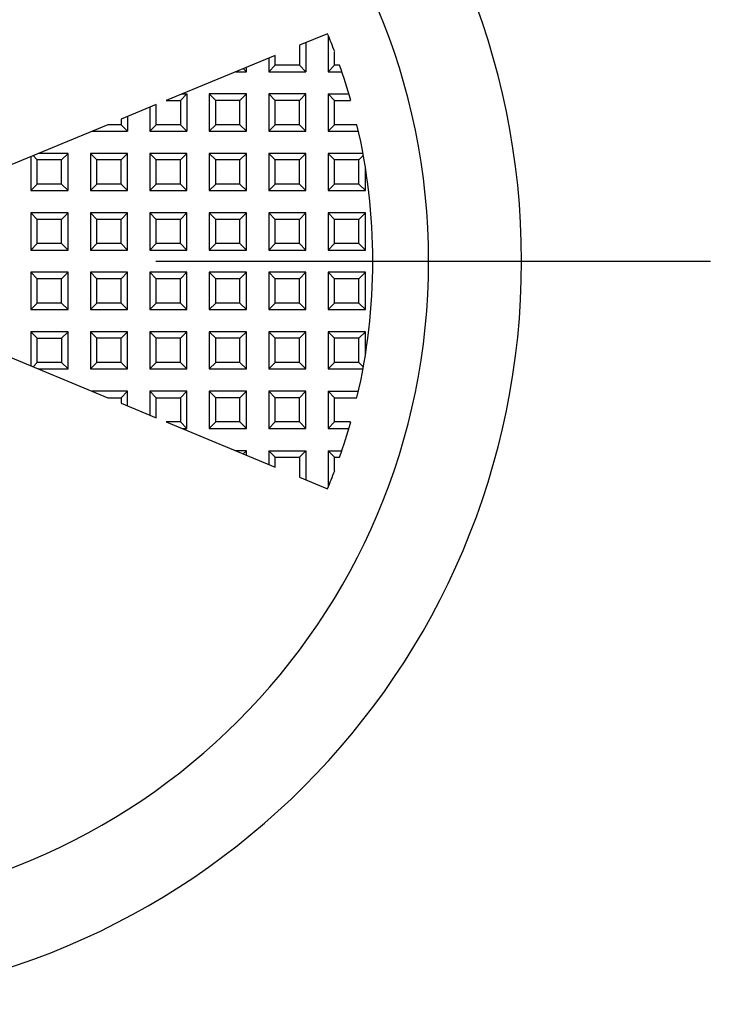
# Model space of a CAD drawing. Header units: millimetres. Extents: x 3 to 137, y 3 to 105.
# Tile 4 of 10: x 64 to 73, y 46 to 60. Entities that reach past the tile are written whole.
import ezdxf

# ---------------------------------------------------------------- set-up
doc = ezdxf.new("R2010")
doc.units = ezdxf.units.MM
doc.header["$LTSCALE"] = 0.5
doc.linetypes.add('SLD-Center', pattern=[19.05, 15.24, -1.27, 1.27, -1.27])
doc.layers.add('CENTER', color=40, linetype='SLD-Center')

# ---------------------------------------------------------------- blocks, each defined once
blk = doc.blocks.new('SW_CENTERMARKSYMBOL_0')
at = {"layer": 'CENTER', "color": 0}
blk.add_line((5.08, 0), (12.54, 0), dxfattribs=at)

msp = doc.modelspace()

# ---------------------------------------------------------------- linework, layer by layer
for p, q in [((67.832, 59.434), (67.454, 59.278)), ((67.841, 59.412), (67.841, 58.923)), ((67.454, 59.278), (67.454, 59.009)), ((67.541, 59.314), (67.541, 58.923)), ((67.127, 59.142), (65.663, 58.536)), ((67.041, 59.106), (67.041, 58.923)), ((67.127, 59.009), (67.127, 59.142)), ((67.927, 59.009), (67.927, 59.192)), ((66.741, 58.923), (66.698, 58.965)), ((66.741, 58.923), (66.741, 58.982)), ((67.041, 58.923), (67.127, 59.009)), ((67.454, 59.009), (67.127, 59.009)), ((67.541, 58.923), (67.454, 59.009)), ((67.841, 58.923), (67.927, 59.009)), ((67.994, 59.009), (67.927, 59.009)), ((66.597, 58.923), (66.741, 58.923)), ((67.041, 58.923), (67.541, 58.923)), ((67.841, 58.923), (68.023, 58.923)), ((65.854, 58.536), (65.941, 58.623)), ((65.873, 58.623), (65.941, 58.623)), ((65.941, 58.623), (65.941, 58.123)), ((66.241, 58.623), (66.241, 58.123)), ((66.327, 58.536), (66.241, 58.623)), ((66.741, 58.623), (66.241, 58.623)), ((66.741, 58.623), (66.654, 58.536)), ((66.741, 58.123), (66.741, 58.623)), ((67.041, 58.623), (67.041, 58.123)), ((67.127, 58.536), (67.041, 58.623)), ((67.541, 58.623), (67.041, 58.623)), ((67.541, 58.623), (67.454, 58.536)), ((67.541, 58.123), (67.541, 58.623)), ((67.841, 58.623), (67.841, 58.123)), ((67.927, 58.536), (67.841, 58.623)), ((67.841, 58.623), (68.118, 58.623)), ((65.527, 58.48), (65.054, 58.284)), ((65.441, 58.444), (65.441, 58.123)), ((65.527, 58.209), (65.527, 58.48)), ((65.663, 58.536), (65.854, 58.536)), ((65.854, 58.536), (65.854, 58.209)), ((66.327, 58.209), (66.327, 58.536)), ((66.654, 58.536), (66.327, 58.536)), ((66.654, 58.209), (66.654, 58.536)), ((67.127, 58.209), (67.127, 58.536)), ((67.454, 58.536), (67.127, 58.536)), ((67.454, 58.209), (67.454, 58.536)), ((67.927, 58.209), (67.927, 58.536)), ((67.927, 58.536), (68.142, 58.536)), ((65.141, 58.319), (65.141, 58.123)), ((64.874, 58.209), (63.454, 57.621)), ((65.054, 58.209), (64.874, 58.209)), ((65.054, 58.284), (65.054, 58.209)), ((65.141, 58.123), (65.054, 58.209)), ((65.441, 58.123), (65.527, 58.209)), ((65.854, 58.209), (65.527, 58.209)), ((65.941, 58.123), (65.854, 58.209)), ((66.327, 58.209), (66.241, 58.123)), ((66.654, 58.209), (66.327, 58.209)), ((66.741, 58.123), (66.654, 58.209)), ((67.127, 58.209), (67.041, 58.123)), ((67.454, 58.209), (67.127, 58.209)), ((67.541, 58.123), (67.454, 58.209)), ((67.841, 58.123), (67.927, 58.209)), ((68.227, 58.209), (67.927, 58.209)), ((64.665, 58.123), (65.141, 58.123)), ((65.441, 58.123), (65.941, 58.123)), ((66.241, 58.123), (66.741, 58.123)), ((67.041, 58.123), (67.541, 58.123)), ((67.841, 58.123), (68.247, 58.123)), ((63.841, 57.781), (63.841, 57.323)), ((63.927, 57.736), (63.87, 57.793)), ((64.341, 57.823), (63.941, 57.823)), ((64.341, 57.823), (64.254, 57.736)), ((64.341, 57.323), (64.341, 57.823)), ((64.641, 57.823), (64.641, 57.323)), ((64.727, 57.736), (64.641, 57.823)), ((65.141, 57.823), (64.641, 57.823)), ((65.141, 57.823), (65.054, 57.736)), ((65.141, 57.323), (65.141, 57.823)), ((65.441, 57.823), (65.441, 57.323)), ((65.527, 57.736), (65.441, 57.823)), ((65.941, 57.823), (65.441, 57.823)), ((65.941, 57.823), (65.854, 57.736)), ((65.941, 57.323), (65.941, 57.823)), ((66.241, 57.823), (66.241, 57.323)), ((66.327, 57.736), (66.241, 57.823)), ((66.741, 57.823), (66.241, 57.823)), ((66.741, 57.823), (66.654, 57.736)), ((66.741, 57.323), (66.741, 57.823)), ((67.041, 57.823), (67.041, 57.323)), ((67.127, 57.736), (67.041, 57.823)), ((67.541, 57.823), (67.041, 57.823)), ((67.541, 57.823), (67.454, 57.736)), ((67.541, 57.323), (67.541, 57.823)), ((68.308, 57.823), (67.841, 57.823)), ((67.927, 57.736), (67.841, 57.823)), ((67.841, 57.823), (67.841, 57.323)), ((68.313, 57.795), (68.254, 57.736)), ((63.927, 57.409), (63.927, 57.736)), ((64.254, 57.736), (63.927, 57.736)), ((64.254, 57.409), (64.254, 57.736)), ((64.727, 57.409), (64.727, 57.736)), ((65.054, 57.736), (64.727, 57.736)), ((65.054, 57.409), (65.054, 57.736)), ((65.527, 57.409), (65.527, 57.736)), ((65.854, 57.736), (65.527, 57.736)), ((65.854, 57.409), (65.854, 57.736)), ((66.327, 57.409), (66.327, 57.736)), ((66.654, 57.736), (66.327, 57.736)), ((66.654, 57.409), (66.654, 57.736)), ((67.127, 57.409), (67.127, 57.736)), ((67.454, 57.736), (67.127, 57.736)), ((67.454, 57.409), (67.454, 57.736)), ((67.927, 57.409), (67.927, 57.736)), ((68.254, 57.736), (67.927, 57.736)), ((68.254, 57.409), (68.254, 57.736)), ((68.341, 57.323), (68.341, 57.634)), ((63.841, 57.323), (63.927, 57.409)), ((64.254, 57.409), (63.927, 57.409)), ((64.341, 57.323), (64.254, 57.409)), ((64.727, 57.409), (64.641, 57.323)), ((65.054, 57.409), (64.727, 57.409)), ((65.141, 57.323), (65.054, 57.409)), ((65.527, 57.409), (65.441, 57.323)), ((65.854, 57.409), (65.527, 57.409)), ((65.941, 57.323), (65.854, 57.409)), ((66.327, 57.409), (66.241, 57.323)), ((66.654, 57.409), (66.327, 57.409)), ((66.741, 57.323), (66.654, 57.409)), ((67.127, 57.409), (67.041, 57.323)), ((67.454, 57.409), (67.127, 57.409)), ((67.541, 57.323), (67.454, 57.409)), ((67.927, 57.409), (67.841, 57.323)), ((68.254, 57.409), (67.927, 57.409)), ((68.341, 57.323), (68.254, 57.409)), ((63.841, 57.323), (64.341, 57.323)), ((64.641, 57.323), (65.141, 57.323)), ((65.441, 57.323), (65.941, 57.323)), ((66.241, 57.323), (66.741, 57.323)), ((67.041, 57.323), (67.541, 57.323)), ((67.841, 57.323), (68.341, 57.323)), ((63.841, 57.023), (63.841, 56.523)), ((63.927, 56.936), (63.841, 57.023)), ((64.341, 57.023), (63.841, 57.023)), ((64.341, 57.023), (64.254, 56.936)), ((64.341, 56.523), (64.341, 57.023)), ((64.641, 57.023), (64.641, 56.523)), ((64.727, 56.936), (64.641, 57.023)), ((65.141, 57.023), (64.641, 57.023)), ((65.141, 57.023), (65.054, 56.936)), ((65.141, 56.523), (65.141, 57.023)), ((65.441, 57.023), (65.441, 56.523)), ((65.527, 56.936), (65.441, 57.023)), ((65.941, 57.023), (65.441, 57.023)), ((65.941, 57.023), (65.854, 56.936)), ((65.941, 56.523), (65.941, 57.023)), ((66.241, 57.023), (66.241, 56.523)), ((66.327, 56.936), (66.241, 57.023)), ((66.741, 57.023), (66.241, 57.023)), ((66.741, 57.023), (66.654, 56.936)), ((66.741, 56.523), (66.741, 57.023)), ((67.041, 57.023), (67.041, 56.523)), ((67.127, 56.936), (67.041, 57.023)), ((67.541, 57.023), (67.041, 57.023)), ((67.541, 57.023), (67.454, 56.936)), ((67.541, 56.523), (67.541, 57.023)), ((67.841, 57.023), (67.841, 56.523)), ((67.927, 56.936), (67.841, 57.023)), ((68.341, 57.023), (67.841, 57.023)), ((68.341, 57.023), (68.254, 56.936)), ((68.341, 56.523), (68.341, 57.023)), ((63.927, 56.609), (63.927, 56.936)), ((64.254, 56.936), (63.927, 56.936)), ((64.254, 56.609), (64.254, 56.936)), ((64.727, 56.609), (64.727, 56.936)), ((65.054, 56.936), (64.727, 56.936)), ((65.054, 56.609), (65.054, 56.936)), ((65.527, 56.609), (65.527, 56.936)), ((65.854, 56.936), (65.527, 56.936)), ((65.854, 56.609), (65.854, 56.936)), ((66.327, 56.609), (66.327, 56.936)), ((66.654, 56.936), (66.327, 56.936)), ((66.654, 56.609), (66.654, 56.936)), ((67.127, 56.609), (67.127, 56.936)), ((67.454, 56.936), (67.127, 56.936)), ((67.454, 56.609), (67.454, 56.936)), ((67.927, 56.609), (67.927, 56.936)), ((68.254, 56.936), (67.927, 56.936)), ((68.254, 56.609), (68.254, 56.936)), ((63.927, 56.609), (63.841, 56.523)), ((64.254, 56.609), (63.927, 56.609)), ((64.341, 56.523), (64.254, 56.609)), ((64.727, 56.609), (64.641, 56.523)), ((65.054, 56.609), (64.727, 56.609)), ((65.141, 56.523), (65.054, 56.609)), ((65.527, 56.609), (65.441, 56.523)), ((65.854, 56.609), (65.527, 56.609)), ((65.941, 56.523), (65.854, 56.609)), ((66.327, 56.609), (66.241, 56.523)), ((66.654, 56.609), (66.327, 56.609)), ((66.741, 56.523), (66.654, 56.609)), ((67.127, 56.609), (67.041, 56.523)), ((67.454, 56.609), (67.127, 56.609)), ((67.541, 56.523), (67.454, 56.609)), ((67.927, 56.609), (67.841, 56.523)), ((68.254, 56.609), (67.927, 56.609)), ((68.341, 56.523), (68.254, 56.609)), ((63.841, 56.523), (64.341, 56.523)), ((64.641, 56.523), (65.141, 56.523)), ((65.441, 56.523), (65.941, 56.523)), ((66.241, 56.523), (66.741, 56.523)), ((67.041, 56.523), (67.541, 56.523)), ((67.841, 56.523), (68.341, 56.523)), ((63.841, 56.223), (63.841, 55.723)), ((63.927, 56.136), (63.841, 56.223)), ((64.341, 56.223), (63.841, 56.223)), ((64.341, 56.223), (64.254, 56.136)), ((64.341, 55.723), (64.341, 56.223)), ((64.641, 56.223), (64.641, 55.723)), ((64.727, 56.136), (64.641, 56.223)), ((65.141, 56.223), (64.641, 56.223)), ((65.141, 56.223), (65.054, 56.136)), ((65.141, 55.723), (65.141, 56.223)), ((65.441, 56.223), (65.441, 55.723)), ((65.527, 56.136), (65.441, 56.223)), ((65.941, 56.223), (65.441, 56.223)), ((65.941, 56.223), (65.854, 56.136)), ((65.941, 55.723), (65.941, 56.223)), ((66.241, 56.223), (66.241, 55.723)), ((66.327, 56.136), (66.241, 56.223)), ((66.741, 56.223), (66.241, 56.223)), ((66.741, 56.223), (66.654, 56.136)), ((66.741, 55.723), (66.741, 56.223)), ((67.041, 56.223), (67.041, 55.723)), ((67.127, 56.136), (67.041, 56.223)), ((67.541, 56.223), (67.041, 56.223)), ((67.541, 56.223), (67.454, 56.136)), ((67.541, 55.723), (67.541, 56.223)), ((67.841, 56.223), (67.841, 55.723)), ((67.927, 56.136), (67.841, 56.223)), ((68.341, 56.223), (67.841, 56.223)), ((68.341, 56.223), (68.254, 56.136)), ((68.341, 55.723), (68.341, 56.223)), ((63.927, 55.809), (63.927, 56.136)), ((64.254, 56.136), (63.927, 56.136)), ((64.254, 55.809), (64.254, 56.136)), ((64.727, 55.809), (64.727, 56.136)), ((65.054, 56.136), (64.727, 56.136)), ((65.054, 55.809), (65.054, 56.136)), ((65.527, 55.809), (65.527, 56.136)), ((65.854, 56.136), (65.527, 56.136)), ((65.854, 55.809), (65.854, 56.136)), ((66.327, 55.809), (66.327, 56.136)), ((66.654, 56.136), (66.327, 56.136)), ((66.654, 55.809), (66.654, 56.136)), ((67.127, 55.809), (67.127, 56.136)), ((67.454, 56.136), (67.127, 56.136)), ((67.454, 55.809), (67.454, 56.136)), ((67.927, 55.809), (67.927, 56.136)), ((68.254, 56.136), (67.927, 56.136)), ((68.254, 55.809), (68.254, 56.136)), ((63.841, 55.723), (63.927, 55.809)), ((64.254, 55.809), (63.927, 55.809)), ((64.341, 55.723), (64.254, 55.809)), ((64.727, 55.809), (64.641, 55.723)), ((65.054, 55.809), (64.727, 55.809)), ((65.141, 55.723), (65.054, 55.809)), ((65.441, 55.723), (65.527, 55.809)), ((65.854, 55.809), (65.527, 55.809)), ((65.941, 55.723), (65.854, 55.809)), ((66.241, 55.723), (66.327, 55.809)), ((66.654, 55.809), (66.327, 55.809)), ((66.741, 55.723), (66.654, 55.809)), ((67.041, 55.723), (67.127, 55.809)), ((67.454, 55.809), (67.127, 55.809)), ((67.541, 55.723), (67.454, 55.809)), ((67.841, 55.723), (67.927, 55.809)), ((68.254, 55.809), (67.927, 55.809)), ((68.341, 55.723), (68.254, 55.809)), ((63.841, 55.723), (64.341, 55.723)), ((64.641, 55.723), (65.141, 55.723)), ((65.441, 55.723), (65.941, 55.723)), ((66.241, 55.723), (66.741, 55.723)), ((67.041, 55.723), (67.541, 55.723)), ((67.841, 55.723), (68.341, 55.723)), ((63.927, 55.336), (63.841, 55.423)), ((64.341, 55.423), (63.841, 55.423)), ((63.841, 55.423), (63.841, 54.964)), ((64.341, 55.423), (64.254, 55.336)), ((64.341, 54.923), (64.341, 55.423)), ((64.641, 55.423), (64.641, 54.923)), ((64.727, 55.336), (64.641, 55.423)), ((65.141, 55.423), (64.641, 55.423)), ((65.141, 55.423), (65.054, 55.336)), ((65.141, 54.923), (65.141, 55.423)), ((65.441, 55.423), (65.441, 54.923)), ((65.527, 55.336), (65.441, 55.423)), ((65.941, 55.423), (65.441, 55.423)), ((65.941, 55.423), (65.854, 55.336)), ((65.941, 54.923), (65.941, 55.423)), ((66.241, 55.423), (66.241, 54.923)), ((66.327, 55.336), (66.241, 55.423)), ((66.741, 55.423), (66.241, 55.423)), ((66.741, 55.423), (66.654, 55.336)), ((66.741, 54.923), (66.741, 55.423)), ((67.041, 55.423), (67.041, 54.923)), ((67.127, 55.336), (67.041, 55.423)), ((67.541, 55.423), (67.041, 55.423)), ((67.541, 55.423), (67.454, 55.336)), ((67.541, 54.923), (67.541, 55.423)), ((67.927, 55.336), (67.841, 55.423)), ((68.341, 55.423), (67.841, 55.423)), ((67.841, 55.423), (67.841, 54.923)), ((68.254, 55.336), (68.341, 55.423)), ((68.341, 55.112), (68.341, 55.423)), ((63.927, 55.336), (64.254, 55.336)), ((63.927, 55.009), (63.927, 55.336)), ((64.254, 55.336), (64.254, 55.009)), ((64.727, 55.009), (64.727, 55.336)), ((65.054, 55.336), (64.727, 55.336)), ((65.054, 55.009), (65.054, 55.336)), ((65.527, 55.009), (65.527, 55.336)), ((65.854, 55.336), (65.527, 55.336)), ((65.854, 55.009), (65.854, 55.336)), ((66.327, 55.009), (66.327, 55.336)), ((66.654, 55.336), (66.327, 55.336)), ((66.654, 55.009), (66.654, 55.336)), ((67.127, 55.009), (67.127, 55.336)), ((67.454, 55.336), (67.127, 55.336)), ((67.454, 55.009), (67.454, 55.336)), ((68.254, 55.336), (67.927, 55.336)), ((67.927, 55.009), (67.927, 55.336)), ((68.254, 55.009), (68.254, 55.336)), ((63.454, 55.124), (64.874, 54.536)), ((63.87, 54.952), (63.927, 55.009)), ((64.254, 55.009), (63.927, 55.009)), ((64.341, 54.923), (64.254, 55.009)), ((64.727, 55.009), (64.641, 54.923)), ((65.054, 55.009), (64.727, 55.009)), ((65.141, 54.923), (65.054, 55.009)), ((65.441, 54.923), (65.527, 55.009)), ((65.854, 55.009), (65.527, 55.009)), ((65.941, 54.923), (65.854, 55.009)), ((66.241, 54.923), (66.327, 55.009)), ((66.654, 55.009), (66.327, 55.009)), ((66.741, 54.923), (66.654, 55.009)), ((67.041, 54.923), (67.127, 55.009)), ((67.454, 55.009), (67.127, 55.009)), ((67.541, 54.923), (67.454, 55.009)), ((67.927, 55.009), (67.841, 54.923)), ((68.254, 55.009), (67.927, 55.009)), ((68.313, 54.95), (68.254, 55.009)), ((63.941, 54.923), (64.341, 54.923)), ((64.641, 54.923), (65.141, 54.923)), ((65.441, 54.923), (65.941, 54.923)), ((66.241, 54.923), (66.741, 54.923)), ((67.041, 54.923), (67.541, 54.923)), ((67.841, 54.923), (68.308, 54.923)), ((65.141, 54.623), (64.665, 54.623)), ((65.054, 54.536), (65.141, 54.623)), ((65.141, 54.426), (65.141, 54.623)), ((65.527, 54.536), (65.441, 54.623)), ((65.941, 54.623), (65.441, 54.623)), ((65.441, 54.623), (65.441, 54.302)), ((65.854, 54.536), (65.941, 54.623)), ((65.941, 54.123), (65.941, 54.623)), ((66.241, 54.623), (66.241, 54.123)), ((66.327, 54.536), (66.241, 54.623)), ((66.741, 54.623), (66.241, 54.623)), ((66.741, 54.623), (66.654, 54.536)), ((66.741, 54.123), (66.741, 54.623)), ((67.041, 54.623), (67.041, 54.123)), ((67.127, 54.536), (67.041, 54.623)), ((67.541, 54.623), (67.041, 54.623)), ((67.541, 54.623), (67.454, 54.536)), ((67.541, 54.123), (67.541, 54.623)), ((67.841, 54.623), (67.841, 54.123)), ((67.927, 54.536), (67.841, 54.623)), ((67.841, 54.623), (68.247, 54.623)), ((64.874, 54.536), (65.054, 54.536)), ((65.054, 54.536), (65.054, 54.462)), ((65.054, 54.462), (65.527, 54.266)), ((65.527, 54.266), (65.527, 54.536)), ((65.527, 54.536), (65.854, 54.536)), ((65.854, 54.536), (65.854, 54.209)), ((66.327, 54.209), (66.327, 54.536)), ((66.654, 54.536), (66.327, 54.536)), ((66.654, 54.209), (66.654, 54.536)), ((67.127, 54.209), (67.127, 54.536)), ((67.454, 54.536), (67.127, 54.536)), ((67.454, 54.209), (67.454, 54.536)), ((67.927, 54.209), (67.927, 54.536)), ((67.927, 54.536), (68.227, 54.536)), ((65.854, 54.209), (65.663, 54.209)), ((65.663, 54.209), (67.127, 53.603)), ((65.941, 54.123), (65.854, 54.209)), ((66.241, 54.123), (66.327, 54.209)), ((66.654, 54.209), (66.327, 54.209)), ((66.741, 54.123), (66.654, 54.209)), ((67.041, 54.123), (67.127, 54.209)), ((67.454, 54.209), (67.127, 54.209)), ((67.541, 54.123), (67.454, 54.209)), ((67.841, 54.123), (67.927, 54.209)), ((68.142, 54.209), (67.927, 54.209)), ((65.873, 54.123), (65.941, 54.123)), ((66.241, 54.123), (66.741, 54.123)), ((67.041, 54.123), (67.541, 54.123)), ((67.841, 54.123), (68.118, 54.123)), ((66.741, 53.823), (66.597, 53.823)), ((66.698, 53.781), (66.741, 53.823)), ((66.741, 53.763), (66.741, 53.823)), ((67.041, 53.823), (67.041, 53.639)), ((67.127, 53.736), (67.041, 53.823)), ((67.041, 53.823), (67.541, 53.823)), ((67.454, 53.736), (67.541, 53.823)), ((67.541, 53.823), (67.541, 53.432)), ((67.841, 53.823), (67.841, 53.333)), ((67.927, 53.736), (67.841, 53.823)), ((67.841, 53.823), (68.023, 53.823)), ((67.127, 53.603), (67.127, 53.736)), ((67.127, 53.736), (67.454, 53.736)), ((67.454, 53.736), (67.454, 53.468)), ((67.927, 53.553), (67.927, 53.736)), ((67.927, 53.736), (67.994, 53.736)), ((67.454, 53.468), (67.832, 53.311))]:
    msp.add_line(p, q)
for radius, start, end in [(10, 270, 90), (8.75, 270, 90), (8, 20.6381, 22.5), (8, 15.6895, 19.243), (8, 346.7279, 13.2721), (8, 340.757, 344.3105), (8, 337.5, 339.3619)]:
    msp.add_arc((60.441, 56.373), radius, start, end)

# ---------------------------------------------------------------- block references
at = {"layer": 'CENTER'}
msp.add_blockref('SW_CENTERMARKSYMBOL_0', (60.441, 56.373), dxfattribs=at)

doc.saveas('drawing.dxf')
